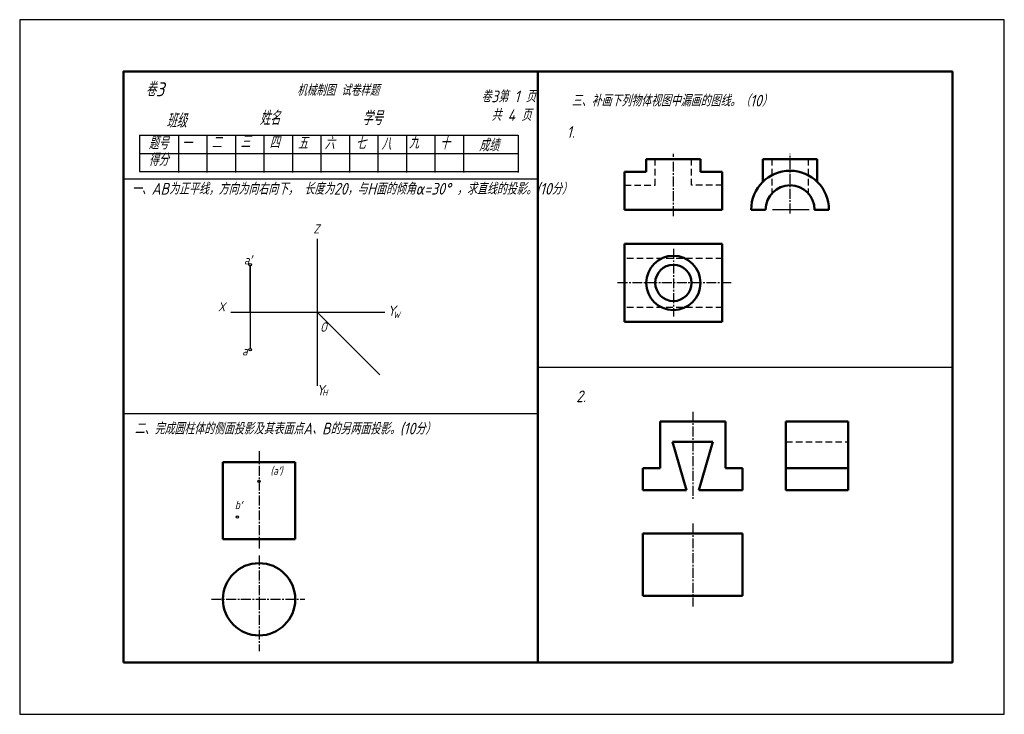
# Model space of a CAD drawing. Header units: millimetres. Extents: x 0 to 380, y 0 to 268.
import ezdxf

# ---------------------------------------------------------------- set-up
doc = ezdxf.new("R2010")
doc.units = ezdxf.units.MM
doc.header["$LTSCALE"] = 0.4
for name, pattern in [('CENTER2', [28.575, 19.05, -3.175, 3.175, -3.175]), ('DASHED', [19.05, 12.7, -6.35]), ('DASHED2', [9.525, 6.35, -3.175])]:
    doc.linetypes.add(name, pattern=pattern)
for name, color, linetype, lineweight in [('图层8', 7, 'Continuous', 25), ('点画线层', 3, 'CENTER2', 25), ('粗实线', 210, 'Continuous', 50), ('粗实线层', 7, 'Continuous', 50), ('虚线层', 2, 'DASHED', 25)]:
    doc.layers.add(name, color=color, linetype=linetype, lineweight=lineweight)
for name, color, linetype in [('细实线', 7, 'Continuous'), ('细实线层', 7, 'Continuous'), ('虚线', 52, 'DASHED2')]:
    doc.layers.add(name, color=color, linetype=linetype)
doc.styles.add('工程字体', font='gbeitc.shx', dxfattribs={"bigfont": 'gbcbig.shx'})
doc.styles.add('工程斜体', font='gbeitc.shx', dxfattribs={"bigfont": 'gbcbig.shx'})

msp = doc.modelspace()

# ---------------------------------------------------------------- linework, layer by layer
at = {"color": 7}
msp.add_lwpolyline([(0, 0), (380, 0), (380, 268), (0, 268)], close=True, dxfattribs=at)
at = {"layer": '点画线层', "color": 7, "ltscale": 0.5}
for p, q in [((252.28, 192.26), (252.28, 216.24)), ((297.32, 193.23), (297.32, 216.22)), ((252.28, 179.6), (252.28, 153.46)), ((274.56, 166.44), (230.61, 166.44)), ((259.74, 116.74), (259.74, 82.98)), ((92.38, 101.55), (92.38, 63.99)), ((259.74, 73.6), (259.74, 41.63)), ((92.38, 61.21), (92.38, 24.39)), ((73.98, 44.37), (110.02, 44.37))]:
    msp.add_line(p, q, dxfattribs=at)
at = {"layer": '粗实线', "color": 7}
msp.add_line((200, 248), (200, 20), dxfattribs=at)
msp.add_lwpolyline([(40, 20), (360, 20), (360, 248), (40, 248)], close=True, dxfattribs=at)
at = {"layer": '粗实线层', "color": 7, "ltscale": 0.5}
for p, q in [((241.8, 214.25), (262.76, 214.25)), ((241.8, 209.36), (241.8, 214.25)), ((262.76, 209.36), (262.76, 214.25)), ((286.84, 214.25), (307.8, 214.25)), ((286.84, 214.25), (286.84, 205.45)), ((307.8, 214.25), (307.8, 205.45)), ((233.42, 194.69), (233.42, 209.36)), ((233.42, 209.36), (241.8, 209.36)), ((271.15, 209.36), (262.76, 209.36)), ((271.15, 194.69), (271.15, 209.36)), ((233.42, 194.69), (271.15, 194.69)), ((282.3, 194.69), (287.89, 194.69)), ((306.75, 194.69), (312.34, 194.69)), ((233.42, 181.46), (271.15, 181.46)), ((233.42, 151.42), (233.42, 181.46)), ((271.15, 181.46), (271.15, 151.42)), ((271.15, 151.42), (233.42, 151.42)), ((247.14, 94.92), (247.14, 112.92)), ((247.14, 112.92), (272.34, 112.92)), ((272.34, 112.92), (272.34, 94.92)), ((295.74, 86.52), (295.74, 112.92)), ((295.74, 112.92), (319.74, 112.92)), ((319.74, 112.92), (319.74, 86.52)), ((259.74, 105.12), (251.94, 105.12)), ((257.34, 86.52), (251.94, 105.12)), ((259.74, 105.12), (267.54, 105.12)), ((262.14, 86.52), (267.54, 105.12)), ((106.33, 97.23), (78.43, 97.23)), ((78.43, 97.23), (78.43, 67.53)), ((106.33, 67.53), (106.33, 97.23)), ((247.14, 94.92), (240.54, 94.92)), ((240.54, 94.92), (240.54, 86.52)), ((272.34, 94.92), (278.94, 94.92)), ((278.94, 94.92), (278.94, 86.52)), ((295.74, 94.92), (319.74, 94.92)), ((240.54, 86.52), (257.34, 86.52)), ((278.94, 86.52), (262.14, 86.52)), ((319.74, 86.52), (295.74, 86.52)), ((240.54, 69.72), (278.94, 69.72)), ((240.54, 45.72), (240.54, 69.72)), ((278.94, 69.72), (278.94, 45.72)), ((106.33, 67.53), (78.43, 67.53)), ((278.94, 45.72), (240.54, 45.72))]:
    msp.add_line(p, q, dxfattribs=at)
for centre, radius in [((252.28, 166.44), 10.48), ((252.28, 166.44), 6.99), ((92.38, 44.37), 13.95)]:
    msp.add_circle(centre, radius, dxfattribs=at)
for radius in [15.02, 9.43]:
    msp.add_arc((297.32, 194.69), radius, 0, 180, dxfattribs=at)
at = {"layer": '细实线', "color": 7}
for p, q in [((46.28, 223.41), (192.39, 223.41)), ((46.28, 223.41), (46.28, 209.41)), ((61.27, 223.41), (61.27, 209.05)), ((72.27, 223.41), (72.27, 209.05)), ((83.27, 223.41), (83.27, 209.05)), ((94.27, 223.41), (94.27, 209.05)), ((105.27, 223.41), (105.27, 209.05)), ((116.27, 223.41), (116.27, 209.05)), ((127.27, 223.41), (127.27, 209.05)), ((138.27, 223.41), (138.27, 209.05)), ((149.27, 223.41), (149.27, 209.05)), ((160.27, 223.41), (160.27, 209.05)), ((171.27, 223.41), (171.27, 209.05)), ((192.39, 223.41), (192.39, 209.05)), ((46.28, 216.41), (192.39, 216.41)), ((46.28, 209.41), (192.39, 209.41)), ((40, 206.6), (200, 206.6)), ((200, 134), (360, 134)), ((40, 116), (200, 116))]:
    msp.add_line(p, q, dxfattribs=at)
at = {"layer": '细实线层', "color": 7, "ltscale": 0.5}
for p, q in [((304.65, 194.69), (290.5, 194.69)), ((114.85, 183.46), (114.85, 126.72)), ((88.94, 155.21), (88.94, 172.98)), ((88.94, 172.98), (88.94, 141.18)), ((81.52, 155.21), (140.94, 155.21)), ((114.85, 155.21), (139.04, 131.02))]:
    msp.add_line(p, q, dxfattribs=at)
for centre, radius in [((88.94, 173.48), 0.5), ((88.94, 140.68), 0.5), ((92.38, 89.92), 0.45), ((84.05, 76.12), 0.45)]:
    msp.add_circle(centre, radius, dxfattribs=at)
at = {"layer": '虚线层', "color": 7, "ltscale": 0.5}
for p, q in [((245.3, 204.12), (245.3, 214.25)), ((259.27, 204.12), (259.27, 214.25)), ((290.34, 214.25), (290.34, 201.03)), ((304.31, 214.25), (304.31, 201.03)), ((233.42, 204.12), (245.3, 204.12)), ((271.15, 204.12), (259.27, 204.12)), ((271.15, 175.87), (233.42, 175.87)), ((271.15, 157.01), (233.42, 157.01)), ((295.74, 105.12), (319.74, 105.12))]:
    msp.add_line(p, q, dxfattribs=at)

# ---------------------------------------------------------------- texts
at = {"layer": '图层8', "color": 7, "style": '工程字体'}
for s, p in [('一、AB为正平线，方向为向右向下， 长度为20，与H面的倾角α=30° ，求直线的投影。(10分）', (43.24, 200.51)), ('二、完成圆柱体的侧面投影及其表面点A、B的另两面投影。(10分）', (44.35, 108))]:
    msp.add_text(s, height=4.5, dxfattribs=at).set_placement(p)
at = {"layer": '细实线', "color": 7, "style": '工程字体'}
for s, height, p in [('卷3', 5.4, (48.65, 238.46)), ('   机械制图 试卷样题', 4.32, (100, 238.64)), ('卷3第 1 页', 4.5, (178.15, 236.15)), ('三、补画下列物体视图中漏画的图线。（10）', 4.5, (213, 234.53)), ('班级', 5.4, (56.62, 226.33)), ('姓名', 5.4, (92.62, 227.33)), ('学号', 5.4, (132.22, 227.33)), ('共 4 页', 4.5, (182.04, 228.95)), ('题号', 4.8, (49.74, 217.99)), ('一', 4.8, (62.57, 217.99)), ('二', 4.8, (74.02, 218.25)), ('三', 4.8, (85.2, 218.52)), ('四', 4.8, (96.38, 218.25)), ('五', 4.8, (107.29, 217.99)), ('六', 4.8, (117.67, 217.99)), ('七', 4.8, (129.65, 217.99)), ('八', 4.8, (139.5, 217.72)), ('九', 4.8, (150.15, 218.25)), ('十', 4.8, (162.13, 217.99)), ('成绩', 4.8, (177.25, 217.21)), ('得分', 4.8, (49.74, 211.6))]:
    msp.add_text(s, height=height, dxfattribs=at).set_placement(p)
at = {"layer": '细实线层', "color": 7, "ltscale": 0.5, "style": '工程斜体'}
for s, height, p in [('Y', 4.03, (141.95, 153.7)), ('W', 2.42, (144.17, 152.91)), ('O', 3.6, (115.9, 147.63)), ('Y', 4.03, (114.51, 123.07)), ('H', 2.42, (116.74, 122.93))]:
    msp.add_text(s, height=height, dxfattribs=at).set_placement(p)
at = {"layer": '细实线层', "color": 7, "attachment_point": 1, "style": '工程斜体'}
for s, insert, char_height, width in [('Z', (113.33, 189.03), 3.5, 3.4408), ('a′', (86.52, 177.05), 3.5, 3.4408), ('X', (76.57, 158.96), 3.5, 3.4408), ('a', (85.84, 141.97), 3.5, 3.4408), ('(a′)', (96.75, 95.55), 3.15, 8.2546), ('b′', (83.02, 82.35), 3.15, 3.8923)]:
    msp.add_mtext(s, dxfattribs=dict(at, insert=insert, char_height=char_height, width=width))
at = {"layer": '虚线', "color": 7, "style": '工程字体'}
for s, p in [('1.', (211.13, 222.43)), ('2.', (214.78, 120.43))]:
    msp.add_text(s, height=4.5, dxfattribs=at).set_placement(p)

doc.saveas('drawing.dxf')
